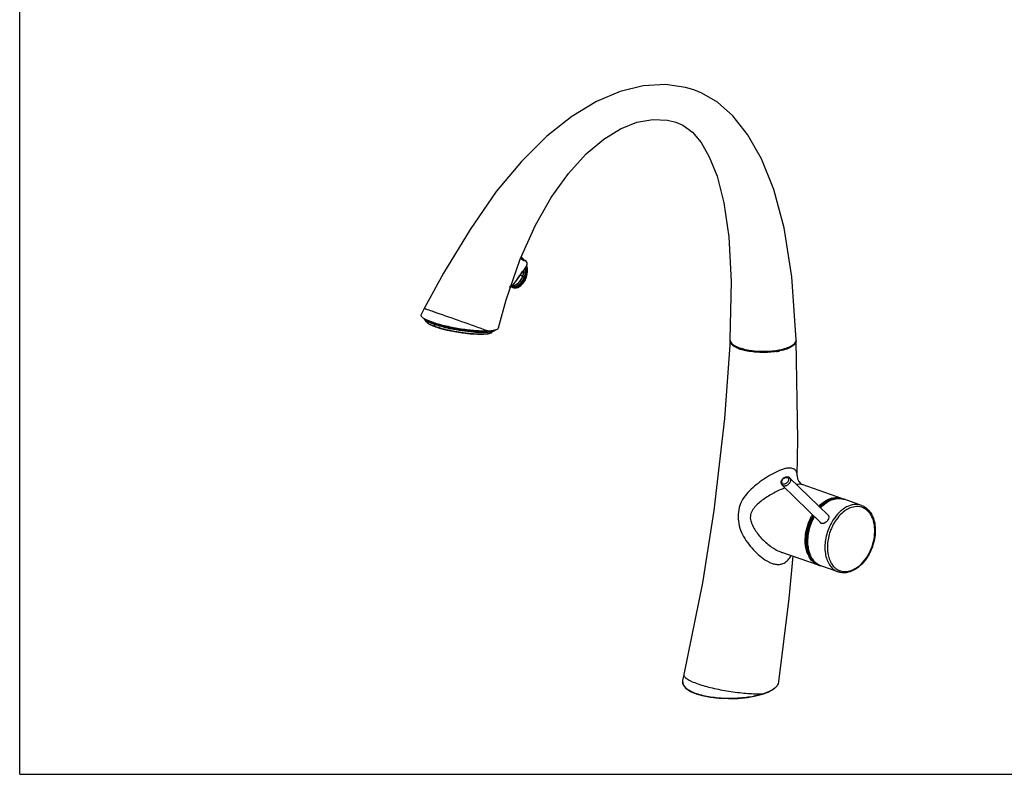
# Model space of a CAD drawing. Header units: millimetres. Extents: x 0 to 1118, y 0 to 864.
# Tile 1 of 7: x 0 to 559, y 0 to 428. Entities that reach past the tile are written whole.
import ezdxf

# ---------------------------------------------------------------- set-up
doc = ezdxf.new("R2010")
doc.units = ezdxf.units.MM
doc.header["$LTSCALE"] = 61.468
doc.layers.get('0').update_dxf_attribs({"linetype": 'CONTINUOUS'})

msp = doc.modelspace()

# ---------------------------------------------------------------- linework, layer by layer
at = {"color": 7, "linetype": 'CONTINUOUS'}
for p, q in [((0, 0), (0, 863.6)), ((387.14, 386.69), (382.54, 388.54)), ((367.74, 371.4), (372.42, 370.2)), ((276.08, 269.45), (284.06, 292.36)), ((284.66, 292.59), (284.25, 292.78)), ((285.26, 293.13), (284.88, 293.39)), ((285.68, 291.89), (285.39, 292.17)), ((286.5, 291.7), (286.29, 291.94)), ((286.81, 291.63), (286.41, 291.81)), ((281.43, 279.53), (286.91, 287.12)), ((286.27, 285.82), (286.28, 286.26)), ((288.16, 287.08), (287.74, 288.52)), ((284.15, 283.3), (285.41, 282.73)), ((278.56, 277), (279.15, 277.24)), ((278.78, 277.09), (279.5, 276.59)), ((279.49, 276.6), (279.97, 276.38)), ((279.97, 276.38), (280.19, 276.3)), ((271.7, 253.41), (276.08, 269.45)), ((229.47, 264.4), (227.8, 260.96)), ((231.05, 256.76), (229.83, 258.44)), ((236.28, 262.07), (235.6, 262.3)), ((236.06, 254.11), (235.29, 255.55)), ((236.2, 253.98), (236.2, 253.98)), ((269.52, 251.88), (267.82, 250.72)), ((267.82, 250.72), (267.8, 250.71)), ((403.16, 246.31), (403.13, 246.21)), ((440.69, 246.11), (440.64, 246.31)), ((440.69, 246.11), (440.69, 246.09)), ((436.97, 168.4), (458.96, 146.95)), ((441.28, 169.63), (441.28, 169.64)), ((433.37, 163.74), (432.78, 164.11)), ((432.78, 164.11), (454.77, 142.66)), ((466.58, 156.61), (444.12, 164.44)), ((477.7, 152.68), (467.88, 156.11)), ((453.39, 118.74), (432.59, 125.99)), ((433.09, 119.62), (433.77, 119.92)), ((464.54, 114.91), (454.71, 118.34)), ((376.86, 56.7), (376.16, 53.23)), ((421.64, 45.52), (421.64, 45.52)), ((0, 0), (1117.6, 0))]:
    msp.add_line(p, q, dxfattribs=at)
for points in [[(382.67, 388.49), (377.92, 389.91), (366.46, 391.53), (353.9, 390.85), (340.78, 387.69), (327.33, 381.97), (313.43, 373.51), (299.17, 362.19), (284.72, 347.92), (270.46, 330.78), (255.72, 309.31), (240.47, 284.44), (229.47, 264.4)], [(440.67, 246.73), (438.12, 282.48), (433.78, 310.21), (428, 331.91), (421.01, 349.36), (413.08, 363.31), (404.64, 373.9), (396.02, 381.49), (387.14, 386.69)], [(284.06, 292.36), (292.73, 311.78), (301.65, 327.42), (311.46, 341.08), (321.54, 352.15), (331.46, 360.54), (340.97, 366.43), (350.17, 370.13), (359.27, 371.79), (367.74, 371.4)], [(372.29, 370.24), (376.3, 368.48), (381.83, 364.45), (386.7, 358.74), (391.39, 350.63), (395.78, 339.52), (399.67, 324.39), (402.43, 305.21), (403.73, 279.82), (403.12, 246.82)], [(286.29, 291.94), (285.51, 292.84), (285.26, 293.13)], [(288, 290.44), (287.48, 291.21), (286.82, 291.63)], [(285.52, 282.68), (285.93, 283.93), (286.26, 285.8)], [(286.91, 287.12), (287.69, 288.38), (288.06, 289.45), (288, 290.44)], [(287.45, 281.83), (287.9, 283.2), (288.23, 285.24), (288.16, 287.08)], [(279.15, 277.24), (280.49, 278.37), (281.43, 279.54)], [(279.16, 277.25), (280.01, 277.2), (281.35, 277.61), (282.7, 278.52), (283.94, 279.86), (285, 281.53), (285.52, 282.68)], [(280.21, 276.29), (281.35, 276.12), (282.79, 276.44), (284.24, 277.3), (285.6, 278.64), (286.79, 280.41), (287.45, 281.83)], [(229.74, 258.63), (229.76, 258.55), (229.83, 258.44)], [(231.05, 256.76), (231.18, 256.6), (232.44, 255.62), (234.49, 254.63), (236.2, 253.98)], [(236.2, 253.98), (238.87, 253.14), (242.64, 252.17), (246.83, 251.3), (251.23, 250.58), (255.63, 250.06), (259.8, 249.78), (263.34, 249.79), (265.94, 250.07), (267.56, 250.57), (267.8, 250.71)], [(269.52, 251.88), (269.63, 251.95), (269.86, 252.26)], [(403.13, 246.18), (399.92, 201.92), (394, 149.85), (387.48, 108.73), (376.86, 56.7)], [(441.28, 169.64), (441.55, 189.98), (440.69, 246.09)], [(441.28, 169.63), (441.27, 169.39), (441.47, 167.8), (442.12, 166.19), (443.32, 164.87), (444.12, 164.44)], [(430.89, 52.52), (436.75, 99.77), (438.9, 123.79)], [(376.16, 53.22), (376.46, 50.87), (378.05, 48.84), (380.78, 47.03), (384.01, 45.67)], [(421.64, 45.52), (424.79, 46.71), (427.77, 48.33), (429.8, 50.14), (430.82, 52.09), (430.89, 52.53)], [(384, 45.67), (387.39, 44.68), (391.97, 43.77), (397.02, 43.19), (402.34, 42.97), (407.73, 43.12), (412.96, 43.63), (417.85, 44.51), (421.64, 45.52)]]:
    msp.add_lwpolyline(points, dxfattribs=at)
for centre, radius, start, end in [((282, 292.97), 3.49, 344.6931, 346.686), ((292.9, 306.78), 16.54, 242.8918, 244.1179), ((250.51, 314.06), 45.15, 321.7177, 322.4142), ((276.31, 286.73), 9.89, 353.3191, 355.944), ((281.42, 286.5), 6.22, 13.3466, 14.0061), ((282.68, 286.49), 5.41, 16.571, 21.468), ((282.1, 286.31), 6.02, 13.2637, 16.5961), ((258.32, 295.95), 28.28, 325.7246, 326.6446), ((246.53, 303.72), 42.39, 326.6449, 327.2417), ((274.01, 287.19), 12.24, 333.7853, 336.2065), ((273.95, 287.22), 12.31, 336.204, 338.6216), ((274.08, 287.17), 12.17, 338.6119, 343.3818), ((274.89, 286.8), 12.38, 336.2037, 338.6216), ((274.94, 286.78), 12.32, 338.6206, 340.9821), ((275.24, 286.65), 12.47, 338.6234, 341.0152), ((275.64, 286.47), 12.57, 333.8255, 338.6243), ((275.67, 286.46), 12.53, 338.6207, 340.9839), ((276.62, 281.11), 4.57, 297.5706, 298.2096), ((280.45, 279.41), 2.72, 236.237, 238.0395), ((280.42, 279.37), 2.67, 238.0329, 258.4183), ((281.1, 278.92), 2.78, 250.7835, 251.4221), ((281.11, 278.95), 2.81, 251.4286, 255.7598), ((280.68, 279.42), 3.07, 263.3708, 268.1589), ((279.31, 281.33), 4.16, 284.5987, 290.3634), ((280.46, 279.78), 3.08, 268.2326, 272.9151), ((281.15, 279.55), 3.41, 271.1761, 276.4476), ((234.88, 267.91), 10.61, 237.4476, 240.2604), ((236.46, 270.65), 13.78, 240.229, 242.2068), ((238.02, 273.61), 17.12, 242.1987, 243.908), ((237.47, 267.96), 12.34, 240.0946, 242.0353), ((-1458.91, -4597.65), 5146.89, 70.42496, 70.77001), ((250.82, 305.22), 51.25, 250.7909, 251.6066), ((247.37, 290.38), 36.87, 248.9144, 250.8729), ((248.82, 294.85), 41.26, 249.8848, 250.7921), ((250.65, 299.57), 46.63, 250.7623, 252.4426), ((250.05, 294.21), 42.48, 250.7824, 251.6434), ((265.38, 353.05), 102.12, 257.213, 258.2144), ((265.16, 352.31), 101.04, 257.2216, 257.7278), ((266.51, 266.4), 14.54, 278.4925, 280.5232), ((267.09, 263.28), 11.37, 280.5127, 282.9006), ((438.38, 246.64), 2.29, 356.2413, 2.2576), ((415.52, 261.15), 20.89, 248.6689, 250.197), ((415.77, 261.56), 20.96, 248.7069, 250.7987), ((415.94, 262.97), 22.14, 249.9182, 250.7869), ((416.04, 262.59), 22.42, 250.1859, 250.7818), ((416.85, 265.61), 24.93, 250.812, 254.0159), ((416.68, 264.45), 24.38, 250.8062, 252.7484), ((416.74, 264.37), 23.94, 250.8111, 252.7258), ((420.42, 280.12), 39.88, 259.2143, 260.3788), ((423.27, 280.56), 40.63, 278.6752, 280.0355), ((423.59, 279.67), 39.44, 279.5876, 280.7546), ((423.8, 277.59), 37.6, 280.0333, 281.4665), ((423.83, 277.83), 38.22, 280.0212, 281.4843), ((423.31, 280.77), 41.2, 278.6953, 280.0235), ((464.03, 144.88), 12.28, 105.3527, 109.2385), ((463.98, 145.43), 11.33, 101.3945, 105.4122), ((463.85, 146.09), 10.65, 97.1874, 101.3926), ((463.77, 146.67), 10.07, 92.8027, 97.1845), ((464.94, 146.11), 10.49, 95.2222, 99.5387), ((463.63, 148.13), 8.98, 65.3114, 70.7738), ((467.99, 137.56), 19.37, 131.8584, 134.4243), ((468.43, 138.75), 18.73, 126.2271, 129.9314), ((464.58, 143.6), 13.27, 111.7649, 112.8749), ((466.25, 142.17), 14.67, 116.0353, 117.6095), ((464.42, 144.01), 12.82, 109.2275, 111.7731), ((466.09, 142.49), 14.31, 115.3909, 116.0314), ((465.77, 143.08), 13.66, 110.2278, 115.543), ((465.87, 142.96), 13.79, 112.1334, 115.4062), ((464.18, 144.69), 12.1, 105.4132, 109.2379), ((465.65, 143.5), 13.21, 110.7019, 112.1196), ((465.07, 145.41), 11.21, 101.2041, 102.8011), ((465.01, 145.69), 10.92, 99.5245, 101.2043), ((476.22, 138.94), 13.22, 113.2498, 115.0764), ((475.65, 132.22), 29.46, 151.3826, 166.4237), ((474.59, 132.58), 27.68, 149.9426, 168.5182), ((476.79, 131.82), 29.72, 150.574, 167.9886), ((476.91, 131.78), 29.8, 150.6432, 166.9224), ((474.38, 132.89), 28.45, 149.3428, 151.3736), ((474.4, 132.87), 28.05, 149.547, 151.3342), ((473.66, 133.16), 26.72, 149.5599, 150.0888), ((473.3, 133.29), 26.2, 149.4761, 149.8627), ((457.64, 146.11), 1.6, 57.9026, 61.1464), ((457.74, 146.25), 1.43, 28.8985, 45.6631), ((457.72, 146.24), 1.45, 25.7096, 28.8362), ((455.63, 144.07), 1.69, 225.6697, 237.2277), ((455.61, 144.05), 1.66, 237.294, 242.3835), ((486, 128.72), 28.97, 149.2004, 156.7037), ((485.86, 128.79), 27.43, 149.1931, 155.4456), ((484.76, 129.45), 27.53, 147.3774, 149.1722), ((475.24, 132.3), 29.04, 166.3899, 168.5602), ((473.5, 132.72), 26.71, 169.4704, 174.0107), ((472.12, 132.96), 25.18, 174.1958, 174.6751), ((473.29, 132.82), 26.36, 168.4664, 174.1599), ((474.43, 132.56), 27.66, 167.2684, 169.4864), ((475.36, 132.09), 28.26, 169.3797, 173.2611), ((475.78, 132), 28.64, 167.7802, 173.1334), ((473.06, 132.91), 25.87, 169.3652, 173.1467), ((476.06, 131.96), 28.98, 167.9663, 169.3897), ((473.8, 132.78), 26.62, 167.5206, 169.3758), ((476.49, 131.86), 29.37, 166.8934, 167.8027), ((482.79, 128.84), 24.43, 177.4532, 178.4778), ((483.01, 128.83), 24.65, 177.2786, 177.4544), ((483.35, 128.82), 25, 175.9973, 177.2761), ((462.12, 131.26), 16.14, 198.3601, 202.5546), ((460.96, 130.78), 14.88, 202.5671, 205.9852), ((460.04, 130.33), 13.86, 205.9851, 209.5692), ((461.14, 130.81), 14.65, 202.6025, 206.0266), ((458.72, 137.76), 26.36, 328.9, 329.1698), ((460.19, 129.28), 12.54, 211.367, 214.8903), ((457.65, 128.57), 10.48, 221.4456, 225.447), ((459.43, 128.74), 11.6, 214.8685, 220.7624), ((457.43, 128.35), 10.18, 225.4655, 225.8716), ((456.67, 127.39), 8.94, 236.3995, 244.2352), ((457.95, 127.23), 9.48, 228.953, 238.9219), ((457.65, 126.74), 8.91, 238.9705, 250.7331), ((456.35, 127.25), 9.01, 250.7937, 257.0524), ((427.38, 52.93), 3.53, 345.6057, 349.6786), ((427.49, 52.91), 3.42, 349.6852, 353.4235), ((394.48, 76.33), 32.17, 250.7859, 251.1204), ((395.16, 78.33), 34.28, 251.1317, 252.5463), ((409.66, 84.13), 40.24, 285.8883, 287.2477), ((419.62, 102.41), 56.7, 271.0893, 272.0396), ((410.32, 81.97), 37.98, 287.2583, 287.5119), ((419.75, 98.51), 52.8, 272.0493, 272.1743)]:
    msp.add_arc(centre, radius, start, end, dxfattribs=at)
for points in [[(284.88, 293.39), (284.78, 293.42), (284.67, 293.44), (284.56, 293.45)], [(287.09, 291.48), (287, 291.54), (286.91, 291.58), (286.81, 291.63)], [(287.21, 286.45), (287.2, 286.79), (287.17, 287.12), (287.12, 287.46)], [(277.96, 276.75), (278.23, 276.83), (278.49, 276.93), (278.73, 277.06)], [(278.78, 277.08), (278.99, 277.2), (279.19, 277.32), (279.38, 277.46)], [(279.84, 277.21), (279.59, 277.18), (279.34, 277.18), (279.09, 277.22)], [(279.5, 276.59), (279.76, 276.48), (280.04, 276.4), (280.32, 276.37)], [(280.36, 277.3), (280.19, 277.26), (280.01, 277.22), (279.84, 277.21)], [(279.89, 276.76), (280.04, 276.73), (280.21, 276.71), (280.37, 276.7)], [(280.42, 276.23), (280.68, 276.16), (280.95, 276.13), (281.22, 276.14)], [(280.58, 276.35), (280.76, 276.34), (280.94, 276.35), (281.11, 276.38)], [(280.62, 276.71), (280.8, 276.72), (280.97, 276.74), (281.14, 276.78)], [(281.53, 276.16), (281.81, 276.19), (282.09, 276.25), (282.36, 276.34)], [(230.3, 258.25), (230.38, 258.18), (230.47, 258.11), (230.57, 258.05)], [(236.2, 253.98), (236.14, 254), (236.09, 254.05), (236.06, 254.11)], [(270.42, 252.43), (270.53, 252.46), (270.64, 252.51), (270.75, 252.55)], [(403.12, 246.82), (403.11, 246.52), (403.16, 246.21), (403.25, 245.93)], [(435.57, 168.48), (435.77, 168.42), (435.95, 168.3), (436.08, 168.14)], [(436.24, 168.85), (436.51, 168.76), (436.76, 168.6), (436.97, 168.4)], [(465.68, 156.57), (465.12, 156.62), (464.55, 156.61), (463.99, 156.56)], [(467.88, 156.11), (467.17, 156.35), (466.42, 156.51), (465.68, 156.57)], [(458.49, 147.46), (458.58, 147.41), (458.66, 147.34), (458.74, 147.27)], [(454.45, 142.86), (454.33, 142.97), (454.24, 143.1), (454.16, 143.23)], [(455.46, 142.39), (455.25, 142.41), (455.03, 142.48), (454.84, 142.58)], [(450.65, 121.17), (450.98, 120.78), (451.34, 120.42), (451.73, 120.08)]]:
    msp.add_open_spline(points, degree=3, dxfattribs=at)
for points, knots in [([(284.66, 292.59), (284.74, 292.55), (285.01, 292.42), (285.25, 292.23), (285.36, 292.05)], [0, 0, 0, 0, 0.306736, 1, 1, 1, 1]), ([(285.39, 292.17), (285.44, 292.35), (285.49, 292.69), (285.36, 293.02), (285.26, 293.13)], [0, 0, 0, 0, 0.548975, 1, 1, 1, 1]), ([(285.68, 291.89), (285.72, 291.87), (285.87, 291.8), (286.02, 291.73), (286.13, 291.69)], [0, 0, 0, 0, 0.269609, 1, 1, 1, 1]), ([(286.13, 291.69), (286.19, 291.67), (286.28, 291.63), (286.56, 291.58), (286.53, 291.65)], [0, 0, 0, 0, 0.454349, 1, 1, 1, 1]), ([(286.53, 291.65), (286.53, 291.66), (286.52, 291.68), (286.51, 291.69), (286.5, 291.7)], [0, 0, 0, 0, 0.438557, 1, 1, 1, 1]), ([(286.93, 287.4), (287.18, 287.77), (287.62, 288.47), (288.04, 289.56), (287.99, 290.73), (287.42, 291.29), (287.09, 291.48)], [0, 0, 0, 0, 0.285866, 0.532895, 0.75254, 1, 1, 1, 1]), ([(284.01, 283.57), (284.17, 283.8), (284.8, 284.66), (285.47, 285.48), (285.95, 286.09)], [0, 0, 0, 0, 0.271153, 1, 1, 1, 1]), ([(284.04, 283.48), (284.2, 283.71), (284.81, 284.52), (285.46, 285.29), (285.92, 285.86)], [0, 0, 0, 0, 0.272159, 1, 1, 1, 1]), ([(286.13, 285.58), (286.11, 285.43), (286.02, 284.79), (285.88, 284.16), (285.74, 283.69)], [0, 0, 0, 0, 0.244564, 1, 1, 1, 1]), ([(285.92, 285.86), (286.01, 285.97), (286.35, 286.38), (286.68, 286.8), (286.91, 287.12)], [0, 0, 0, 0, 0.263961, 1, 1, 1, 1]), ([(286.29, 286.53), (286.35, 286.6), (286.57, 286.89), (286.78, 287.18), (286.93, 287.4)], [0, 0, 0, 0, 0.258849, 1, 1, 1, 1]), ([(286.59, 282.76), (286.69, 283.07), (287.05, 284.26), (287.23, 285.52), (287.21, 286.45)], [0, 0, 0, 0, 0.255854, 1, 1, 1, 1]), ([(287.03, 282.6), (287.19, 283.06), (287.67, 284.78), (287.77, 286.66), (287.47, 287.93)], [0, 0, 0, 0, 0.271059, 1, 1, 1, 1]), ([(287.52, 282.37), (287.67, 282.82), (288.16, 284.53), (288.26, 286.4), (287.96, 287.69)], [0, 0, 0, 0, 0.261152, 1, 1, 1, 1]), ([(280.57, 278.58), (280.67, 278.69), (281.06, 279.15), (281.42, 279.65), (281.68, 280.03)], [0, 0, 0, 0, 0.241659, 1, 1, 1, 1]), ([(284.99, 281.79), (284.49, 280.78), (283.34, 279.04), (281.63, 277.75), (280.76, 277.43)], [0, 0, 0, 0, 0.545428, 1, 1, 1, 1]), ([(281.11, 276.38), (282.33, 276.53), (284.14, 277.75), (285.84, 279.95), (286.56, 281.36), (286.85, 282.11)], [0, 0, 0, 0, 0.440793, 0.712393, 1, 1, 1, 1]), ([(281.14, 276.78), (282.27, 277.01), (284.39, 278.54), (285.69, 280.63), (286.21, 281.81)], [0, 0, 0, 0, 0.472537, 1, 1, 1, 1]), ([(281.43, 279.54), (281.54, 279.7), (282, 280.35), (282.42, 281.02), (282.74, 281.53)], [0, 0, 0, 0, 0.241191, 1, 1, 1, 1]), ([(282.18, 280.78), (282.63, 281.48), (283.21, 282.43), (283.85, 283.34), (284.01, 283.57)], [0, 0, 0, 0, 0.754304, 1, 1, 1, 1]), ([(282.36, 276.34), (283.35, 276.68), (285.19, 278.05), (286.41, 279.9), (286.92, 280.93)], [0, 0, 0, 0, 0.477669, 1, 1, 1, 1]), ([(282.74, 281.53), (282.84, 281.7), (283.26, 282.36), (283.7, 283.01), (284.04, 283.48)], [0, 0, 0, 0, 0.252948, 1, 1, 1, 1]), ([(285.52, 282.68), (285.52, 282.69), (285.46, 282.7), (285.44, 282.72), (285.41, 282.73)], [0, 0, 0, 0, 0.262269, 1, 1, 1, 1]), ([(285.52, 282.67), (285.52, 282.67), (285.55, 282.65), (285.59, 282.63), (285.68, 282.59), (285.84, 282.51), (286.09, 282.41), (286.3, 282.33), (286.41, 282.29)], [0, 0, 0, 0, 0.021727, 0.082021, 0.178741, 0.30733, 0.634112, 1, 1, 1, 1]), ([(286.41, 282.29), (286.45, 282.27), (286.6, 282.22), (286.75, 282.16), (286.85, 282.11)], [0, 0, 0, 0, 0.274754, 1, 1, 1, 1]), ([(279.38, 277.46), (279.48, 277.54), (279.91, 277.88), (280.3, 278.27), (280.57, 278.58)], [0, 0, 0, 0, 0.241261, 1, 1, 1, 1]), ([(230.61, 264.03), (230.45, 264.08), (230.22, 264.16), (229.94, 264.26), (229.77, 264.31), (229.65, 264.35), (229.56, 264.38), (229.51, 264.39), (229.48, 264.41), (229.47, 264.4)], [0, 0, 0, 0, 0.434082, 0.605717, 0.746689, 0.85675, 0.935702, 0.983451, 1, 1, 1, 1]), ([(235.6, 262.3), (235.07, 262.49), (233.41, 263.06), (231.75, 263.64), (230.61, 264.03)], [0, 0, 0, 0, 0.316696, 1, 1, 1, 1]), ([(227.8, 260.96), (227.73, 260.82), (227.69, 260.48), (227.95, 259.97), (228.46, 259.45), (228.91, 259.13), (229.17, 258.96)], [0, 0, 0, 0, 0.169031, 0.369721, 0.641402, 1, 1, 1, 1]), ([(229.83, 258.44), (229.99, 258.22), (230.47, 257.79), (231, 257.45), (231.32, 257.26)], [0, 0, 0, 0, 0.422522, 1, 1, 1, 1]), ([(230.49, 258.23), (230.57, 258.2), (230.9, 258.04), (231.23, 257.89), (231.49, 257.77)], [0, 0, 0, 0, 0.238529, 1, 1, 1, 1]), ([(230.57, 258.05), (230.62, 258.01), (230.83, 257.87), (231.05, 257.73), (231.22, 257.63)], [0, 0, 0, 0, 0.233361, 1, 1, 1, 1]), ([(231.22, 257.63), (231.29, 257.59), (231.55, 257.44), (231.82, 257.3), (232.03, 257.2)], [0, 0, 0, 0, 0.236095, 1, 1, 1, 1]), ([(231.49, 257.77), (231.68, 257.69), (232.49, 257.35), (233.32, 257.05), (233.96, 256.82)], [0, 0, 0, 0, 0.231677, 1, 1, 1, 1]), ([(231.68, 257.06), (231.79, 257.01), (232.23, 256.78), (232.69, 256.57), (233.04, 256.41)], [0, 0, 0, 0, 0.231341, 1, 1, 1, 1]), ([(232.03, 257.2), (232.1, 257.16), (232.41, 257.01), (232.73, 256.87), (232.97, 256.77)], [0, 0, 0, 0, 0.238386, 1, 1, 1, 1]), ([(231.05, 256.76), (231.22, 256.52), (231.77, 256.05), (233.42, 255.08), (234.93, 254.5), (236.06, 254.11)], [0, 0, 0, 0, 0.154264, 0.372613, 1, 1, 1, 1]), ([(232.97, 256.77), (233.1, 256.71), (233.65, 256.48), (234.21, 256.26), (234.63, 256.11)], [0, 0, 0, 0, 0.235807, 1, 1, 1, 1]), ([(233.04, 256.41), (233.12, 256.38), (233.48, 256.23), (233.83, 256.09), (234.11, 255.98)], [0, 0, 0, 0, 0.239998, 1, 1, 1, 1]), ([(234.65, 256.59), (237.08, 255.78), (242.35, 254.39), (250.39, 252.88), (258.23, 251.93), (263.25, 251.7), (265.51, 251.77)], [0, 0, 0, 0, 0.2452, 0.520176, 0.783069, 1, 1, 1, 1]), ([(235.25, 255.89), (235.24, 255.86), (235.23, 255.74), (235.25, 255.62), (235.29, 255.55)], [0, 0, 0, 0, 0.27381, 1, 1, 1, 1]), ([(235.25, 255.89), (235.8, 255.69), (238.29, 254.88), (240.83, 254.23), (242.82, 253.78)], [0, 0, 0, 0, 0.224026, 1, 1, 1, 1]), ([(236.59, 255.12), (237.06, 254.97), (239.11, 254.35), (241.18, 253.82), (242.78, 253.46)], [0, 0, 0, 0, 0.232211, 1, 1, 1, 1]), ([(267.8, 250.71), (267.59, 250.57), (267.04, 250.34), (265.56, 249.99), (263.08, 249.79), (259.48, 249.83), (255.2, 250.15), (250.48, 250.74), (245.63, 251.58), (241, 252.61), (238.04, 253.44), (236.67, 253.9)], [0, 0, 0, 0, 0.023984, 0.055947, 0.143418, 0.259032, 0.39702, 0.550078, 0.709115, 0.863136, 1, 1, 1, 1]), ([(243.69, 253.59), (247.43, 252.77), (252.97, 251.86), (260.03, 251.25), (263.29, 251.19), (264.77, 251.24)], [0, 0, 0, 0, 0.541073, 0.790492, 1, 1, 1, 1]), ([(244.53, 253.08), (246.69, 252.63), (250.95, 251.87), (257.04, 251.14), (262.35, 250.85), (265.57, 250.94), (266.94, 251.13)], [0, 0, 0, 0, 0.293828, 0.573979, 0.815705, 1, 1, 1, 1]), ([(265.51, 251.77), (265.81, 251.78), (266.86, 251.82), (267.91, 251.91), (268.66, 252.02)], [0, 0, 0, 0, 0.27759, 1, 1, 1, 1]), ([(266.94, 251.13), (267.11, 251.15), (267.68, 251.24), (268.26, 251.36), (268.66, 251.49)], [0, 0, 0, 0, 0.282034, 1, 1, 1, 1]), ([(267.14, 251.44), (267.27, 251.45), (267.72, 251.52), (268.18, 251.61), (268.5, 251.69)], [0, 0, 0, 0, 0.273718, 1, 1, 1, 1]), ([(268.5, 251.69), (268.64, 251.73), (269.09, 251.86), (269.53, 252.04), (269.8, 252.24)], [0, 0, 0, 0, 0.299362, 1, 1, 1, 1]), ([(268.66, 251.49), (268.75, 251.51), (269.04, 251.62), (269.34, 251.75), (269.52, 251.88)], [0, 0, 0, 0, 0.284865, 1, 1, 1, 1]), ([(269.63, 252.2), (269.7, 252.22), (269.97, 252.28), (270.23, 252.36), (270.42, 252.43)], [0, 0, 0, 0, 0.268111, 1, 1, 1, 1]), ([(270.75, 252.55), (270.88, 252.61), (271.26, 252.8), (271.63, 253.13), (271.7, 253.41)], [0, 0, 0, 0, 0.317073, 1, 1, 1, 1]), ([(264.77, 251.24), (264.88, 251.25), (265.3, 251.27), (265.72, 251.29), (266.03, 251.32)], [0, 0, 0, 0, 0.260391, 1, 1, 1, 1]), ([(266.03, 251.32), (266.13, 251.33), (266.5, 251.36), (266.87, 251.4), (267.14, 251.44)], [0, 0, 0, 0, 0.262455, 1, 1, 1, 1]), ([(407.92, 241.7), (407.2, 241.98), (405.93, 242.56), (404.36, 243.64), (403.34, 244.83), (403.11, 245.77), (403.13, 246.18)], [0, 0, 0, 0, 0.332537, 0.604134, 0.819714, 1, 1, 1, 1]), ([(403.25, 245.93), (403.31, 245.77), (403.4, 245.56), (403.52, 245.36), (403.55, 245.31)], [0, 0, 0, 0, 0.740672, 1, 1, 1, 1]), ([(440.69, 246.09), (440.71, 245.81), (440.61, 245.19), (440.12, 244.32), (439.33, 243.5), (437.77, 242.4), (435.11, 241.26), (432.76, 240.65), (431.44, 240.38)], [0, 0, 0, 0, 0.075118, 0.157986, 0.254858, 0.368988, 0.651441, 1, 1, 1, 1]), ([(440.24, 245.26), (440.3, 245.36), (440.52, 245.74), (440.64, 246.17), (440.66, 246.49)], [0, 0, 0, 0, 0.266058, 1, 1, 1, 1]), ([(403.55, 245.31), (403.98, 244.62), (405.52, 243.34), (407.29, 242.56), (408.34, 242.18)], [0, 0, 0, 0, 0.422413, 1, 1, 1, 1]), ([(408.15, 242.03), (407.29, 242.37), (405.81, 243.06), (404.5, 244.1), (404.07, 244.66)], [0, 0, 0, 0, 0.565861, 1, 1, 1, 1]), ([(412.97, 240.3), (412.66, 240.36), (411.47, 240.6), (410.3, 240.9), (409.45, 241.16)], [0, 0, 0, 0, 0.262243, 1, 1, 1, 1]), ([(413.08, 240.66), (412.77, 240.72), (411.61, 240.96), (410.46, 241.26), (409.63, 241.51)], [0, 0, 0, 0, 0.262227, 1, 1, 1, 1]), ([(409.98, 241.64), (410.22, 241.57), (411.2, 241.31), (412.19, 241.09), (412.95, 240.94)], [0, 0, 0, 0, 0.239775, 1, 1, 1, 1]), ([(429.54, 240.04), (426.78, 239.62), (421.22, 239.29), (415.67, 239.78), (412.97, 240.3)], [0, 0, 0, 0, 0.504451, 1, 1, 1, 1]), ([(429.4, 240.4), (426.68, 239.99), (421.2, 239.67), (415.73, 240.16), (413.08, 240.66)], [0, 0, 0, 0, 0.504619, 1, 1, 1, 1]), ([(413.75, 240.8), (416.45, 240.34), (421.95, 239.93), (427.45, 240.33), (430.16, 240.79)], [0, 0, 0, 0, 0.499861, 1, 1, 1, 1]), ([(430.95, 240.93), (431.39, 241.01), (433.04, 241.36), (434.67, 241.82), (435.82, 242.26)], [0, 0, 0, 0, 0.269584, 1, 1, 1, 1]), ([(435.55, 241.94), (435.23, 241.81), (433.83, 241.32), (432.39, 240.96), (431.28, 240.74)], [0, 0, 0, 0, 0.231162, 1, 1, 1, 1]), ([(439.9, 244.8), (439.48, 244.18), (438.09, 243.02), (436.49, 242.29), (435.55, 241.94)], [0, 0, 0, 0, 0.4271, 1, 1, 1, 1]), ([(435.82, 242.26), (436.79, 242.63), (438.42, 243.39), (439.84, 244.61), (440.24, 245.26)], [0, 0, 0, 0, 0.575399, 1, 1, 1, 1]), ([(433.4, 173.23), (431.9, 172.75), (428.86, 171.39), (424.42, 168.92), (420.03, 166.04), (415.99, 162.77), (412.37, 159.18), (409.42, 155.05), (407.83, 150.17), (407.57, 144.97), (408.43, 139.74), (410.66, 134.9), (413.68, 130.55), (417.11, 126.61), (420.84, 123.16), (424.27, 120.87), (427.11, 119.66), (429.2, 119.14), (431.23, 119.08), (432.51, 119.39), (433.09, 119.62)], [0, 0, 0, 0, 0.059087, 0.124088, 0.190307, 0.255428, 0.318739, 0.380794, 0.443613, 0.508277, 0.574022, 0.640151, 0.706263, 0.771787, 0.835711, 0.896351, 0.924737, 0.951418, 0.976363, 1, 1, 1, 1]), ([(441.28, 169.64), (441.29, 170.33), (441.16, 171.4), (440.41, 172.57), (439.22, 173.57), (437.37, 173.96), (435.27, 173.76), (434.04, 173.45), (433.4, 173.23)], [0, 0, 0, 0, 0.199672, 0.2937, 0.393085, 0.639536, 0.804205, 1, 1, 1, 1]), ([(432.78, 164.11), (432.57, 164.31), (432.24, 164.83), (432.12, 165.76), (432.33, 166.7), (432.98, 167.85), (434.28, 168.91), (435.66, 169.05), (436.24, 168.85)], [0, 0, 0, 0, 0.116832, 0.236749, 0.362584, 0.494569, 0.758552, 1, 1, 1, 1]), ([(433.37, 164.8), (433.18, 164.87), (432.81, 165.11), (432.54, 165.74), (432.58, 166.48), (433, 167.48), (433.98, 168.42), (435.12, 168.64), (435.57, 168.48)], [0, 0, 0, 0, 0.105105, 0.212813, 0.334373, 0.471174, 0.756937, 1, 1, 1, 1]), ([(436.97, 168.4), (437.15, 168.22), (437.44, 167.74), (437.51, 166.88), (437.27, 165.96), (436.58, 164.8), (435.3, 163.74), (433.92, 163.55), (433.37, 163.74)], [0, 0, 0, 0, 0.103773, 0.217785, 0.34585, 0.484957, 0.764028, 1, 1, 1, 1]), ([(436.08, 168.14), (436.2, 168), (436.38, 167.63), (436.4, 167.01), (436.2, 166.35), (435.68, 165.53), (434.75, 164.79), (433.76, 164.66), (433.37, 164.8)], [0, 0, 0, 0, 0.10449, 0.220085, 0.349273, 0.488499, 0.765681, 1, 1, 1, 1]), ([(434.31, 162.62), (432.15, 161.78), (428.99, 160.29), (424.99, 157.96), (422.1, 156.08), (419.4, 154.03), (416.99, 151.72), (415.14, 148.92), (414.46, 146.08), (414.93, 143.82), (415.72, 141.61), (417.06, 139), (419.07, 136.11), (421.38, 133.47), (423.94, 131.09), (427.53, 128.36), (430.51, 126.72), (432.59, 125.99)], [0, 0, 0, 0, 0.126522, 0.190501, 0.253516, 0.315169, 0.375597, 0.435684, 0.496899, 0.528781, 0.560844, 0.62495, 0.68904, 0.752999, 0.816667, 0.879663, 1, 1, 1, 1]), ([(444.12, 164.44), (443.69, 164.59), (442.62, 164.71), (441.57, 164.6), (440.96, 164.51)], [0, 0, 0, 0, 0.422044, 1, 1, 1, 1]), ([(457.61, 155.38), (457.8, 155.49), (458.57, 155.91), (459.37, 156.26), (459.99, 156.47)], [0, 0, 0, 0, 0.256837, 1, 1, 1, 1]), ([(460.78, 156.72), (460.91, 156.75), (461.43, 156.89), (461.96, 156.98), (462.36, 157.03)], [0, 0, 0, 0, 0.254036, 1, 1, 1, 1]), ([(462.36, 157.03), (462.72, 157.08), (464.14, 157.18), (465.59, 156.96), (466.58, 156.61)], [0, 0, 0, 0, 0.257317, 1, 1, 1, 1]), ([(462.93, 156.42), (463.77, 156.58), (465.45, 156.7), (467.1, 156.38), (467.88, 156.11)], [0, 0, 0, 0, 0.509523, 1, 1, 1, 1]), ([(463.28, 156.73), (463.53, 156.74), (464.53, 156.75), (465.53, 156.6), (466.24, 156.4)], [0, 0, 0, 0, 0.254695, 1, 1, 1, 1]), ([(453.57, 152.2), (453.89, 152.52), (455.12, 153.71), (456.51, 154.75), (457.61, 155.38)], [0, 0, 0, 0, 0.26096, 1, 1, 1, 1]), ([(453.88, 151.91), (454.3, 152.34), (455.95, 153.89), (457.89, 155.17), (459.43, 155.82)], [0, 0, 0, 0, 0.265898, 1, 1, 1, 1]), ([(454.3, 151.49), (454.62, 151.81), (455.88, 152.99), (457.3, 154), (458.43, 154.59)], [0, 0, 0, 0, 0.262065, 1, 1, 1, 1]), ([(454.49, 151.35), (454.9, 151.78), (456.5, 153.36), (458.38, 154.69), (459.88, 155.4)], [0, 0, 0, 0, 0.264654, 1, 1, 1, 1]), ([(456.41, 153.11), (456.25, 152.97), (455.59, 152.41), (454.97, 151.79), (454.52, 151.32)], [0, 0, 0, 0, 0.245248, 1, 1, 1, 1]), ([(459.45, 155.16), (459.27, 155.07), (458.55, 154.68), (457.86, 154.22), (457.36, 153.86)], [0, 0, 0, 0, 0.244264, 1, 1, 1, 1]), ([(462.58, 156.34), (462.45, 156.31), (461.91, 156.17), (461.37, 156), (460.98, 155.85)], [0, 0, 0, 0, 0.245845, 1, 1, 1, 1]), ([(461.04, 155.9), (461.2, 155.95), (461.82, 156.17), (462.45, 156.33), (462.93, 156.42)], [0, 0, 0, 0, 0.254989, 1, 1, 1, 1]), ([(477.7, 152.68), (476.41, 153.13), (473.43, 153.41), (469, 151.88), (464.86, 148.75), (462.59, 145.89), (461.57, 144.29)], [0, 0, 0, 0, 0.210846, 0.443262, 0.707183, 1, 1, 1, 1]), ([(470.62, 150.91), (469.82, 150.53), (466.45, 148.53), (463.84, 145.43), (462.3, 142.84)], [0, 0, 0, 0, 0.2285, 1, 1, 1, 1]), ([(481.36, 124.25), (482.33, 125.88), (483.93, 129.36), (485.25, 134.84), (485.42, 140.22), (484.4, 145.06), (482.22, 148.97), (478.94, 151.53), (474.92, 152.3), (472.27, 151.63), (471.01, 151.08)], [0, 0, 0, 0, 0.1502, 0.300339, 0.443075, 0.572713, 0.687206, 0.790113, 0.890816, 1, 1, 1, 1]), ([(477.7, 152.68), (478.73, 152.32), (480.72, 151.2), (483.05, 148.56), (484.67, 145.17), (485.85, 139.76), (485.29, 132.3), (483.05, 126.63), (481.48, 124.01)], [0, 0, 0, 0, 0.101006, 0.206847, 0.321073, 0.445119, 0.716861, 1, 1, 1, 1]), ([(446.8, 126.18), (445.75, 129.33), (445.43, 136.56), (447.67, 143.31), (449.41, 146.51)], [0, 0, 0, 0, 0.476726, 1, 1, 1, 1]), ([(447.45, 138.65), (447.61, 139.34), (448.33, 142.05), (449.45, 144.66), (450.5, 146.48)], [0, 0, 0, 0, 0.250734, 1, 1, 1, 1]), ([(450.91, 146.42), (450.55, 145.82), (449.21, 143.32), (448.27, 140.61), (447.81, 138.53)], [0, 0, 0, 0, 0.247992, 1, 1, 1, 1]), ([(459.19, 146.2), (459.19, 146.05), (459.16, 145.43), (458.91, 144.83), (458.66, 144.41)], [0, 0, 0, 0, 0.226166, 1, 1, 1, 1]), ([(459.03, 146.87), (459.05, 146.82), (459.14, 146.6), (459.18, 146.37), (459.19, 146.2)], [0, 0, 0, 0, 0.241372, 1, 1, 1, 1]), ([(456.33, 142.47), (456.26, 142.45), (455.97, 142.38), (455.68, 142.37), (455.46, 142.39)], [0, 0, 0, 0, 0.260954, 1, 1, 1, 1]), ([(458.66, 144.41), (458.52, 144.18), (457.93, 143.36), (457.06, 142.68), (456.33, 142.47)], [0, 0, 0, 0, 0.260438, 1, 1, 1, 1]), ([(459.39, 140.18), (458.29, 137.64), (456.84, 132.41), (456.9, 125.78), (458.28, 121.15), (459.85, 118.32), (461.94, 116.15), (463.66, 115.22), (464.54, 114.91)], [0, 0, 0, 0, 0.292036, 0.563784, 0.686205, 0.798344, 0.901732, 1, 1, 1, 1]), ([(460.91, 140.2), (460.56, 139.43), (459.31, 136.35), (458.59, 133.04), (458.42, 130.56)], [0, 0, 0, 0, 0.252853, 1, 1, 1, 1]), ([(447.62, 125.18), (447.24, 126.1), (445.96, 130.26), (446.12, 134.78), (446.78, 138.06)], [0, 0, 0, 0, 0.229405, 1, 1, 1, 1]), ([(448.25, 125.39), (447.93, 126.11), (446.81, 129.36), (446.66, 132.89), (446.93, 135.51)], [0, 0, 0, 0, 0.23096, 1, 1, 1, 1]), ([(447.23, 129.54), (447.15, 130), (446.9, 131.9), (446.91, 133.84), (447.05, 135.3)], [0, 0, 0, 0, 0.240516, 1, 1, 1, 1]), ([(448.31, 125.19), (448.03, 125.94), (447.06, 129.25), (446.98, 132.78), (447.29, 135.4)], [0, 0, 0, 0, 0.233035, 1, 1, 1, 1]), ([(447.34, 135.42), (447.23, 134.51), (446.99, 131.06), (447.46, 127.52), (448.36, 125.14)], [0, 0, 0, 0, 0.267335, 1, 1, 1, 1]), ([(458.37, 129.49), (458.35, 128.69), (458.41, 125.7), (459.11, 122.69), (460.08, 120.73)], [0, 0, 0, 0, 0.269005, 1, 1, 1, 1]), ([(433.77, 119.92), (434.64, 120.38), (436.22, 121.63), (437.35, 123.29), (437.8, 124.17)], [0, 0, 0, 0, 0.496838, 1, 1, 1, 1]), ([(448.81, 122.91), (448.74, 123.03), (448.44, 123.5), (448.17, 124), (447.98, 124.38)], [0, 0, 0, 0, 0.245684, 1, 1, 1, 1]), ([(449.96, 120.89), (449.77, 121.08), (449.02, 121.87), (448.39, 122.78), (447.98, 123.49)], [0, 0, 0, 0, 0.242382, 1, 1, 1, 1]), ([(449.49, 122.75), (449.37, 122.94), (448.92, 123.72), (448.55, 124.55), (448.31, 125.19)], [0, 0, 0, 0, 0.243511, 1, 1, 1, 1]), ([(448.36, 125.14), (448.44, 124.93), (448.77, 124.11), (449.17, 123.31), (449.51, 122.75)], [0, 0, 0, 0, 0.256904, 1, 1, 1, 1]), ([(481.48, 124.01), (480.47, 122.31), (478.17, 119.25), (473.89, 115.84), (469.17, 114.13), (465.94, 114.42), (464.54, 114.91)], [0, 0, 0, 0, 0.287662, 0.54969, 0.783976, 1, 1, 1, 1]), ([(464.95, 115.8), (465.58, 115.52), (466.94, 115.12), (469.89, 115), (473.81, 116.25), (478.01, 119.49), (480.28, 122.47), (481.29, 124.15)], [0, 0, 0, 0, 0.104208, 0.210817, 0.441331, 0.705438, 1, 1, 1, 1]), ([(449.79, 121.63), (449.71, 121.73), (449.36, 122.14), (449.04, 122.57), (448.81, 122.91)], [0, 0, 0, 0, 0.24604, 1, 1, 1, 1]), ([(449.51, 122.75), (449.6, 122.61), (449.94, 122.06), (450.33, 121.54), (450.65, 121.17)], [0, 0, 0, 0, 0.255111, 1, 1, 1, 1]), ([(453.39, 118.74), (453.07, 118.85), (451.82, 119.37), (450.69, 120.18), (449.96, 120.89)], [0, 0, 0, 0, 0.24644, 1, 1, 1, 1]), ([(451.72, 119.94), (451.35, 120.18), (450.89, 120.54), (450.46, 120.94), (450.35, 121.05)], [0, 0, 0, 0, 0.746453, 1, 1, 1, 1]), ([(451.8, 120.01), (451.49, 120.28), (451.09, 120.65), (450.73, 121.06), (450.64, 121.16)], [0, 0, 0, 0, 0.746419, 1, 1, 1, 1]), ([(454.71, 118.34), (454.45, 118.43), (453.4, 118.85), (452.44, 119.47), (451.8, 120.01)], [0, 0, 0, 0, 0.247397, 1, 1, 1, 1]), ([(460.08, 120.73), (460.14, 120.6), (460.39, 120.11), (460.68, 119.64), (460.91, 119.29)], [0, 0, 0, 0, 0.254571, 1, 1, 1, 1]), ([(460.91, 119.29), (461.42, 118.53), (462.61, 117.14), (464.15, 116.15), (464.95, 115.8)], [0, 0, 0, 0, 0.514584, 1, 1, 1, 1]), ([(376.86, 56.7), (376.82, 56.51), (376.86, 56.06), (377.24, 55.43), (377.88, 54.78), (378.79, 54.11), (379.97, 53.43), (382.01, 52.44), (383.71, 51.78), (384.92, 51.36)], [0, 0, 0, 0, 0.057257, 0.12643, 0.215205, 0.326598, 0.461409, 0.619406, 1, 1, 1, 1]), ([(376.16, 53.22), (376.09, 52.9), (376.06, 52.21), (376.33, 51.18), (376.91, 50.19), (378.15, 48.82), (380.5, 47.29), (382.67, 46.39), (383.9, 45.96)], [0, 0, 0, 0, 0.087121, 0.176569, 0.274708, 0.386141, 0.658056, 1, 1, 1, 1]), ([(384.92, 51.36), (387.57, 50.44), (393.4, 48.84), (402.52, 47.07), (411.77, 45.94), (417.86, 45.66), (420.7, 45.72)], [0, 0, 0, 0, 0.231735, 0.498147, 0.76552, 1, 1, 1, 1]), ([(429.37, 49.75), (429.42, 49.8), (429.62, 49.99), (429.8, 50.2), (429.92, 50.36)], [0, 0, 0, 0, 0.257938, 1, 1, 1, 1]), ([(429.92, 50.36), (430.03, 50.49), (430.41, 51.01), (430.69, 51.6), (430.81, 52.05)], [0, 0, 0, 0, 0.269002, 1, 1, 1, 1]), ([(384.88, 45.63), (387.57, 44.79), (393.49, 43.61), (402.69, 43.03), (411.93, 43.54), (417.92, 44.64), (420.68, 45.42)], [0, 0, 0, 0, 0.233647, 0.497678, 0.762464, 1, 1, 1, 1]), ([(421.75, 45.75), (421.75, 45.72), (421.75, 45.63), (421.7, 45.54), (421.64, 45.52)], [0, 0, 0, 0, 0.305328, 1, 1, 1, 1]), ([(421.75, 45.75), (423.07, 46.16), (425.43, 47.05), (427.64, 48.3), (428.52, 49)], [0, 0, 0, 0, 0.551033, 1, 1, 1, 1]), ([(428.52, 49), (428.6, 49.06), (428.9, 49.3), (429.18, 49.55), (429.37, 49.75)], [0, 0, 0, 0, 0.259822, 1, 1, 1, 1])]:
    msp.add_open_spline(points, degree=3, knots=knots, dxfattribs=at)

doc.saveas('drawing.dxf')
